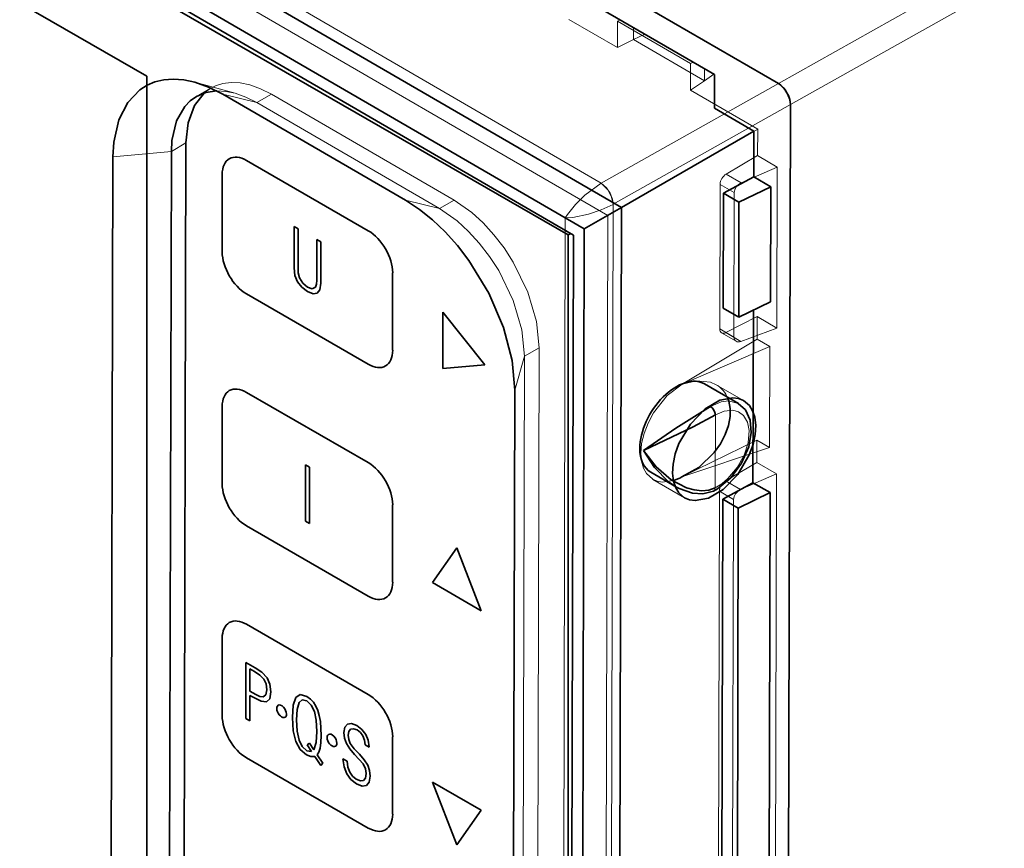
# Model space of a CAD drawing. Extents: x 59 to 153, y 74 to 216.
# Tile 5 of 7: x 90 to 118, y 126 to 150. Entities that reach past the tile are written whole.
import ezdxf

# ---------------------------------------------------------------- set-up
doc = ezdxf.new("R2010")
doc.units = 0

msp = doc.modelspace()

# ---------------------------------------------------------------- linework, layer by layer
at = {"color": 7, "lineweight": 35}
for p, q in [((64.033, 175.43), (111.548, 147.843)), ((111.548, 147.843), (64.033, 175.43)), ((65.885, 173.538), (109.693, 148.104)), ((106.994, 144.242), (61.152, 170.857)), ((61.17, 169.6), (105.914, 143.622)), ((105.601, 143.443), (61.48, 169.06)), ((105.443, 143.445), (61.461, 168.838)), ((64.925, 164.388), (93.21, 148.058)), ((109.693, 148.104), (109.69, 147.125)), ((93.21, 148.058), (93.21, 122.828)), ((100.723, 144.454), (95.42, 147.533)), ((111.901, 147.23), (111.814, 111.639)), ((111.814, 111.639), (111.901, 147.23)), ((109.69, 147.125), (110.837, 146.46)), ((110.837, 146.46), (106.994, 144.242)), ((110.837, 146.46), (110.833, 145.134)), ((94.35, 146.117), (94.295, 123.288)), ((93.87, 123.043), (93.926, 145.872)), ((92.173, 122.882), (92.229, 145.711)), ((96.109, 145.609), (99.644, 143.568)), ((96.109, 145.609), (99.644, 143.568)), ((95.402, 145.201), (95.402, 142.956)), ((95.402, 145.201), (95.402, 142.956)), ((109.955, 144.662), (110.833, 145.134)), ((110.833, 145.134), (111.328, 144.847)), ((109.947, 141.319), (109.955, 144.662)), ((110.406, 144.4), (109.955, 144.662)), ((111.328, 144.847), (110.406, 144.4)), ((111.328, 144.847), (111.32, 141.504)), ((110.398, 141.057), (110.406, 144.4)), ((105.914, 143.622), (106.994, 144.242)), ((106.915, 111.722), (106.994, 144.242)), ((97.49, 143.689), (97.49, 142.488)), ((97.608, 143.621), (97.49, 143.689)), ((97.49, 143.689), (97.49, 142.488)), ((97.608, 143.621), (97.49, 143.689)), ((97.608, 142.521), (97.608, 143.621)), ((97.608, 142.521), (97.608, 143.621)), ((105.914, 143.622), (105.838, 112.368)), ((98.145, 143.311), (98.145, 142.136)), ((98.263, 143.243), (98.145, 143.311)), ((98.145, 143.311), (98.145, 142.136)), ((98.263, 143.243), (98.145, 143.311)), ((98.263, 142.042), (98.263, 143.243)), ((98.263, 142.042), (98.263, 143.243)), ((105.521, 143.49), (105.443, 143.445)), ((105.443, 113.071), (105.443, 143.445)), ((105.527, 112.908), (105.601, 143.443)), ((97.49, 142.488), (97.515, 142.272)), ((97.49, 142.488), (97.515, 142.272)), ((97.612, 142.35), (97.608, 142.521)), ((97.612, 142.35), (97.608, 142.521)), ((97.515, 142.272), (97.589, 142.082)), ((97.515, 142.272), (97.589, 142.082)), ((97.589, 142.082), (97.71, 141.927)), ((97.589, 142.082), (97.71, 141.927)), ((97.646, 142.201), (97.612, 142.35)), ((97.646, 142.201), (97.612, 142.35)), ((97.739, 142.042), (97.646, 142.201)), ((97.739, 142.042), (97.646, 142.201)), ((98.145, 142.136), (98.137, 142.018)), ((98.145, 142.136), (98.137, 142.018)), ((100.351, 140.098), (100.351, 142.343)), ((100.351, 140.098), (100.351, 142.343)), ((97.71, 141.927), (97.877, 141.8)), ((97.71, 141.927), (97.877, 141.8)), ((97.877, 141.925), (97.739, 142.042)), ((97.877, 141.925), (97.739, 142.042)), ((98.014, 141.883), (97.877, 141.925)), ((98.014, 141.883), (97.877, 141.925)), ((97.877, 141.8), (98.041, 141.736)), ((97.877, 141.8), (98.041, 141.736)), ((98.109, 141.933), (98.014, 141.883)), ((98.109, 141.933), (98.014, 141.883)), ((98.137, 142.018), (98.109, 141.933)), ((98.137, 142.018), (98.109, 141.933)), ((98.162, 141.751), (98.236, 141.855)), ((98.162, 141.751), (98.236, 141.855)), ((98.236, 141.855), (98.263, 142.042)), ((98.236, 141.855), (98.263, 142.042)), ((99.644, 139.69), (96.109, 141.731)), ((99.644, 139.69), (96.109, 141.731)), ((98.041, 141.736), (98.162, 141.751)), ((98.041, 141.736), (98.162, 141.751)), ((111.32, 141.504), (110.398, 141.057)), ((109.947, 141.319), (110.398, 141.057)), ((110.824, 141.264), (110.812, 136.247)), ((101.803, 141.199), (101.803, 139.566)), ((103.028, 139.675), (101.803, 141.199)), ((101.803, 141.199), (101.803, 139.566)), ((103.028, 139.675), (101.803, 141.199)), ((101.803, 139.566), (103.028, 139.675)), ((101.803, 139.566), (103.028, 139.675)), ((103.896, 138.938), (103.84, 116.108)), ((110.389, 138.547), (109.401, 139.12)), ((96.109, 138.873), (99.644, 136.832)), ((96.109, 138.873), (99.644, 136.832)), ((95.402, 138.465), (95.402, 136.22)), ((95.402, 138.465), (95.402, 136.22)), ((97.818, 136.764), (97.818, 135.131)), ((97.936, 136.696), (97.818, 136.764)), ((97.818, 136.764), (97.818, 135.131)), ((97.936, 136.696), (97.818, 136.764)), ((97.936, 135.063), (97.936, 136.696)), ((97.936, 135.063), (97.936, 136.696)), ((108.588, 136.123), (107.845, 136.555)), ((108.588, 136.123), (108.632, 136.099)), ((109.934, 135.774), (110.812, 136.247)), ((110.812, 136.247), (111.307, 135.96)), ((111.307, 135.96), (110.384, 135.513)), ((111.307, 135.96), (111.277, 123.566)), ((100.351, 133.362), (100.351, 135.607)), ((100.351, 133.362), (100.351, 135.607)), ((109.904, 123.381), (109.934, 135.774)), ((110.384, 135.513), (109.934, 135.774)), ((110.354, 123.12), (110.384, 135.513)), ((99.644, 132.954), (96.109, 134.995)), ((99.644, 132.954), (96.109, 134.995)), ((97.818, 135.131), (97.936, 135.063)), ((97.818, 135.131), (97.936, 135.063)), ((101.504, 133.348), (102.211, 134.354)), ((101.504, 133.348), (102.211, 134.354)), ((102.211, 134.354), (102.918, 132.531)), ((102.211, 134.354), (102.918, 132.531)), ((102.918, 132.531), (101.504, 133.348)), ((102.918, 132.531), (101.504, 133.348)), ((96.109, 132.137), (99.644, 130.096)), ((96.109, 132.137), (99.644, 130.096)), ((95.402, 131.729), (95.402, 129.483)), ((95.402, 131.729), (95.402, 129.483)), ((96.084, 131.029), (96.084, 129.396)), ((96.357, 130.871), (96.084, 131.029)), ((96.084, 131.029), (96.084, 129.396)), ((96.357, 130.871), (96.084, 131.029)), ((96.201, 130.198), (96.201, 130.84)), ((96.201, 130.84), (96.338, 130.761)), ((96.201, 130.84), (96.338, 130.761)), ((96.201, 130.198), (96.201, 130.84)), ((96.338, 130.761), (96.499, 130.655)), ((96.338, 130.761), (96.499, 130.655)), ((96.554, 130.742), (96.357, 130.871)), ((96.554, 130.742), (96.357, 130.871)), ((96.499, 130.655), (96.611, 130.544)), ((96.499, 130.655), (96.611, 130.544)), ((96.703, 130.582), (96.554, 130.742)), ((96.703, 130.582), (96.554, 130.742)), ((96.611, 130.544), (96.676, 130.409)), ((96.611, 130.544), (96.676, 130.409)), ((96.676, 130.409), (96.699, 130.231)), ((96.676, 130.409), (96.699, 130.231)), ((96.786, 130.393), (96.703, 130.582)), ((96.786, 130.393), (96.703, 130.582)), ((96.816, 130.176), (96.786, 130.393)), ((96.816, 130.176), (96.786, 130.393)), ((96.374, 130.098), (96.201, 130.198)), ((96.374, 130.098), (96.201, 130.198)), ((96.201, 130.073), (96.3, 130.016)), ((96.201, 129.328), (96.201, 130.073)), ((96.201, 130.073), (96.3, 130.016)), ((96.201, 129.328), (96.201, 130.073)), ((96.49, 130.038), (96.374, 130.098)), ((96.49, 130.038), (96.374, 130.098)), ((96.672, 130.084), (96.596, 130.025)), ((96.672, 130.084), (96.596, 130.025)), ((96.699, 130.231), (96.672, 130.084)), ((96.699, 130.231), (96.672, 130.084)), ((96.784, 129.971), (96.816, 130.176)), ((96.784, 129.971), (96.816, 130.176)), ((97.667, 130.095), (97.538, 130.012)), ((97.667, 130.095), (97.538, 130.012)), ((97.857, 130.038), (97.667, 130.095)), ((97.857, 130.038), (97.667, 130.095)), ((96.3, 130.016), (96.53, 129.903)), ((96.3, 130.016), (96.53, 129.903)), ((96.596, 130.025), (96.49, 130.038)), ((96.596, 130.025), (96.49, 130.038)), ((96.53, 129.903), (96.691, 129.885)), ((96.53, 129.903), (96.691, 129.885)), ((96.691, 129.885), (96.784, 129.971)), ((96.691, 129.885), (96.784, 129.971)), ((97.462, 129.79), (97.439, 129.431)), ((97.462, 129.79), (97.439, 129.431)), ((97.538, 130.012), (97.462, 129.79)), ((97.538, 130.012), (97.462, 129.79)), ((97.58, 129.665), (97.633, 129.861)), ((97.58, 129.665), (97.633, 129.861)), ((97.633, 129.861), (97.724, 129.944)), ((97.633, 129.861), (97.724, 129.944)), ((97.724, 129.944), (97.857, 129.913)), ((97.724, 129.944), (97.857, 129.913)), ((97.961, 129.962), (97.857, 130.038)), ((97.961, 129.962), (97.857, 130.038)), ((97.857, 129.913), (97.988, 129.792)), ((97.857, 129.913), (97.988, 129.792)), ((98.048, 129.873), (97.961, 129.962)), ((98.048, 129.873), (97.961, 129.962)), ((97.988, 129.792), (98.081, 129.602)), ((97.988, 129.792), (98.081, 129.602)), ((98.121, 129.761), (98.048, 129.873)), ((98.121, 129.761), (98.048, 129.873)), ((97.562, 129.36), (97.58, 129.665)), ((97.562, 129.36), (97.58, 129.665)), ((98.081, 129.602), (98.132, 129.347)), ((98.081, 129.602), (98.132, 129.347)), ((98.179, 129.633), (98.121, 129.761)), ((98.179, 129.633), (98.121, 129.761)), ((98.221, 129.484), (98.179, 129.633)), ((98.221, 129.484), (98.179, 129.633)), ((96.084, 129.396), (96.201, 129.328)), ((96.084, 129.396), (96.201, 129.328)), ((97.439, 129.431), (97.462, 129.043)), ((97.439, 129.431), (97.462, 129.043)), ((97.58, 129.03), (97.562, 129.36)), ((97.58, 129.03), (97.562, 129.36)), ((98.132, 129.347), (98.151, 129.02)), ((98.132, 129.347), (98.151, 129.02)), ((98.252, 129.313), (98.221, 129.484)), ((98.252, 129.313), (98.221, 129.484)), ((98.274, 128.907), (98.252, 129.313)), ((98.274, 128.907), (98.252, 129.313)), ((99.041, 129.234), (98.963, 129.145)), ((99.041, 129.234), (98.963, 129.145)), ((99.159, 129.253), (99.041, 129.234)), ((99.159, 129.253), (99.041, 129.234)), ((99.311, 129.199), (99.159, 129.253)), ((99.311, 129.199), (99.159, 129.253)), ((97.462, 129.043), (97.538, 128.734)), ((97.462, 129.043), (97.538, 128.734)), ((97.633, 128.773), (97.58, 129.03)), ((97.633, 128.773), (97.58, 129.03)), ((98.151, 129.02), (98.132, 128.7)), ((98.151, 129.02), (98.132, 128.7)), ((98.963, 129.145), (98.937, 128.991)), ((98.963, 129.145), (98.937, 128.991)), ((98.937, 128.991), (98.954, 128.826)), ((98.937, 128.991), (98.954, 128.826)), ((99.058, 128.915), (99.077, 129.024)), ((99.058, 128.915), (99.077, 129.024)), ((99.077, 129.024), (99.13, 129.09)), ((99.077, 129.024), (99.13, 129.09)), ((99.13, 129.09), (99.214, 129.103)), ((99.13, 129.09), (99.214, 129.103)), ((99.214, 129.103), (99.318, 129.067)), ((99.214, 129.103), (99.318, 129.067)), ((99.459, 129.085), (99.311, 129.199)), ((99.459, 129.085), (99.311, 129.199)), ((99.318, 129.067), (99.413, 128.993)), ((99.318, 129.067), (99.413, 128.993)), ((99.413, 128.993), (99.485, 128.894)), ((99.413, 128.993), (99.485, 128.894)), ((99.573, 128.938), (99.459, 129.085)), ((99.573, 128.938), (99.459, 129.085)), ((99.643, 128.768), (99.573, 128.938)), ((99.643, 128.768), (99.573, 128.938)), ((97.538, 128.734), (97.665, 128.503)), ((97.538, 128.734), (97.665, 128.503)), ((97.724, 128.585), (97.633, 128.773)), ((97.724, 128.585), (97.633, 128.773)), ((97.935, 128.687), (97.868, 128.633)), ((97.935, 128.687), (97.868, 128.633)), ((98.066, 128.488), (97.935, 128.687)), ((98.066, 128.488), (97.935, 128.687)), ((98.132, 128.7), (98.066, 128.488)), ((98.132, 128.7), (98.066, 128.488)), ((98.246, 128.54), (98.267, 128.703)), ((98.246, 128.54), (98.267, 128.703)), ((98.267, 128.703), (98.274, 128.907)), ((98.267, 128.703), (98.274, 128.907)), ((98.954, 128.826), (99.009, 128.671)), ((98.954, 128.826), (99.009, 128.671)), ((99.009, 128.671), (99.104, 128.518)), ((99.009, 128.671), (99.104, 128.518)), ((99.074, 128.794), (99.058, 128.915)), ((99.074, 128.794), (99.058, 128.915)), ((99.119, 128.676), (99.074, 128.794)), ((99.119, 128.676), (99.074, 128.794)), ((99.229, 128.52), (99.119, 128.676)), ((99.229, 128.52), (99.119, 128.676)), ((99.485, 128.894), (99.533, 128.774)), ((99.485, 128.894), (99.533, 128.774)), ((99.533, 128.774), (99.556, 128.634)), ((99.533, 128.774), (99.556, 128.634)), ((99.67, 128.579), (99.643, 128.768)), ((99.67, 128.579), (99.643, 128.768)), ((100.351, 126.626), (100.351, 128.871)), ((100.351, 126.626), (100.351, 128.871)), ((97.665, 128.503), (97.851, 128.343)), ((97.665, 128.503), (97.851, 128.343)), ((97.855, 128.465), (97.724, 128.585)), ((97.855, 128.465), (97.724, 128.585)), ((97.997, 128.438), (97.855, 128.465)), ((97.997, 128.438), (97.855, 128.465)), ((97.868, 128.633), (97.997, 128.438)), ((97.868, 128.633), (97.997, 128.438)), ((98.159, 128.347), (98.21, 128.423)), ((98.159, 128.347), (98.21, 128.423)), ((98.21, 128.423), (98.246, 128.54)), ((98.21, 128.423), (98.246, 128.54)), ((99.104, 128.518), (99.241, 128.358)), ((99.104, 128.518), (99.241, 128.358)), ((99.385, 128.36), (99.229, 128.52)), ((99.385, 128.36), (99.229, 128.52)), ((99.241, 128.358), (99.379, 128.214)), ((99.241, 128.358), (99.379, 128.214)), ((99.527, 128.197), (99.385, 128.36)), ((99.527, 128.197), (99.385, 128.36)), ((99.556, 128.634), (99.67, 128.568)), ((99.556, 128.634), (99.67, 128.568)), ((99.67, 128.568), (99.67, 128.579)), ((99.67, 128.568), (99.67, 128.579)), ((99.644, 126.217), (96.109, 128.259)), ((99.644, 126.217), (96.109, 128.259)), ((97.851, 128.343), (97.98, 128.292)), ((97.851, 128.343), (97.98, 128.292)), ((97.98, 128.292), (98.09, 128.299)), ((97.98, 128.292), (98.09, 128.299)), ((98.09, 128.299), (98.265, 128.038)), ((98.09, 128.299), (98.265, 128.038)), ((98.327, 128.098), (98.159, 128.347)), ((98.327, 128.098), (98.159, 128.347)), ((98.265, 128.038), (98.327, 128.098)), ((98.265, 128.038), (98.327, 128.098)), ((99.028, 128.161), (98.908, 128.23)), ((98.908, 128.23), (98.939, 127.995)), ((99.028, 128.161), (98.908, 128.23)), ((98.908, 128.23), (98.939, 127.995)), ((99.049, 127.989), (99.028, 128.161)), ((99.049, 127.989), (99.028, 128.161)), ((99.379, 128.214), (99.491, 128.08)), ((99.379, 128.214), (99.491, 128.08)), ((99.491, 128.08), (99.559, 127.939)), ((99.491, 128.08), (99.559, 127.939)), ((99.626, 128.043), (99.527, 128.197)), ((99.626, 128.043), (99.527, 128.197)), ((98.939, 127.995), (99.017, 127.795)), ((98.939, 127.995), (99.017, 127.795)), ((99.017, 127.795), (99.138, 127.63)), ((99.017, 127.795), (99.138, 127.63)), ((99.104, 127.841), (99.049, 127.989)), ((99.104, 127.841), (99.049, 127.989)), ((99.186, 127.723), (99.104, 127.841)), ((99.186, 127.723), (99.104, 127.841)), ((99.559, 127.939), (99.582, 127.799)), ((99.559, 127.939), (99.582, 127.799)), ((99.582, 127.799), (99.561, 127.671)), ((99.582, 127.799), (99.561, 127.671)), ((99.683, 127.89), (99.626, 128.043)), ((99.683, 127.89), (99.626, 128.043)), ((99.702, 127.73), (99.683, 127.89)), ((99.702, 127.73), (99.683, 127.89)), ((99.138, 127.63), (99.303, 127.502)), ((99.138, 127.63), (99.303, 127.502)), ((99.294, 127.637), (99.186, 127.723)), ((99.294, 127.637), (99.186, 127.723)), ((99.413, 127.59), (99.294, 127.637)), ((99.413, 127.59), (99.294, 127.637)), ((99.303, 127.502), (99.47, 127.438)), ((99.303, 127.502), (99.47, 127.438)), ((99.504, 127.601), (99.413, 127.59)), ((99.504, 127.601), (99.413, 127.59)), ((99.561, 127.671), (99.504, 127.601)), ((99.561, 127.671), (99.504, 127.601)), ((99.596, 127.456), (99.673, 127.554)), ((99.596, 127.456), (99.673, 127.554)), ((99.673, 127.554), (99.702, 127.73)), ((99.673, 127.554), (99.702, 127.73)), ((101.504, 127.554), (102.211, 125.732)), ((102.918, 126.738), (101.504, 127.554)), ((102.918, 126.738), (101.504, 127.554)), ((101.504, 127.554), (102.211, 125.732)), ((99.47, 127.438), (99.596, 127.456)), ((99.47, 127.438), (99.596, 127.456)), ((102.211, 125.732), (102.918, 126.738)), ((102.211, 125.732), (102.918, 126.738))]:
    msp.add_line(p, q, dxfattribs=at)
at = {"color": 7, "lineweight": 13}
for p, q in [((106.409, 144.952), (59.241, 172.338)), ((58.901, 170.918), (105.362, 143.943)), ((60.493, 170.775), (106.594, 144.01)), ((117.403, 151.136), (111.548, 147.843)), ((111.901, 147.23), (118.109, 150.722)), ((105.464, 149.707), (106.878, 148.886)), ((106.878, 148.886), (106.88, 149.654)), ((106.961, 149.69), (106.88, 149.654)), ((109.002, 148.423), (106.88, 149.654)), ((107.341, 149.469), (107.34, 149.122)), ((107.34, 149.122), (107.67, 149.278)), ((106.878, 148.886), (107.34, 149.122)), ((107.34, 149.122), (109.402, 147.925)), ((109, 147.654), (109.002, 148.423)), ((109.002, 148.423), (109.072, 148.464)), ((109.402, 147.925), (109.403, 148.272)), ((109.402, 147.925), (109.672, 148.116)), ((95.774, 147.562), (94.605, 147.884)), ((111.548, 147.843), (106.409, 144.952)), ((109, 147.654), (109.402, 147.925)), ((94.651, 147.467), (95.075, 147.712)), ((95.42, 147.533), (96.408, 147.289)), ((96.408, 147.289), (96.832, 147.534)), ((96.832, 147.534), (102.135, 144.455)), ((110.948, 146.523), (109, 147.654)), ((101.711, 144.21), (96.408, 147.289)), ((106.757, 144.337), (111.901, 147.23)), ((110.948, 146.523), (106.594, 144.01)), ((110.946, 145.75), (110.948, 146.523)), ((93.926, 145.872), (94.35, 146.117)), ((92.229, 145.711), (93.926, 145.872)), ((110.946, 145.75), (110.033, 145.214)), ((111.517, 145.419), (110.946, 145.75)), ((111.517, 145.419), (110.47, 144.96)), ((111.506, 140.741), (111.517, 145.419)), ((106.409, 144.952), (106.4, 144.946)), ((110.033, 145.214), (110.47, 144.96)), ((109.857, 144.914), (109.847, 140.716)), ((110.269, 144.675), (109.857, 144.914)), ((110.259, 140.477), (110.269, 144.675)), ((100.723, 144.454), (101.711, 144.21)), ((101.711, 144.21), (102.135, 144.455)), ((106.666, 108.993), (106.752, 144.334)), ((106.752, 144.334), (106.757, 144.337)), ((105.362, 143.943), (105.278, 109.417)), ((106.594, 144.01), (106.514, 111.192)), ((110.022, 140.608), (110.935, 141.073)), ((110.933, 140.42), (110.935, 141.073)), ((110.935, 141.073), (111.506, 140.741)), ((109.847, 140.716), (110.259, 140.477)), ((111.506, 140.741), (110.459, 140.354)), ((110.933, 140.42), (108.756, 139.108)), ((109.9, 140.601), (110.32, 140.357)), ((110.459, 140.354), (110.022, 140.608)), ((111.302, 140.207), (110.933, 140.42)), ((104.179, 139.92), (104.603, 140.165)), ((104.548, 117.335), (104.603, 140.165)), ((108.756, 139.108), (111.302, 140.207)), ((111.295, 137.274), (111.302, 140.207)), ((103.896, 138.938), (104.179, 139.92)), ((104.179, 139.92), (104.123, 117.09)), ((109.742, 139.096), (110.54, 138.633)), ((109.719, 138.219), (109.714, 136.101)), ((108.75, 136.417), (110.926, 137.489)), ((111.295, 137.274), (108.75, 136.417)), ((110.925, 136.837), (110.926, 137.489)), ((110.926, 137.489), (111.295, 137.274)), ((110.925, 136.837), (110.011, 136.301)), ((111.495, 136.505), (110.925, 136.837)), ((111.495, 136.505), (110.448, 136.047)), ((111.462, 122.804), (111.495, 136.505)), ((107.904, 136.347), (108.828, 135.811)), ((110.011, 136.301), (110.448, 136.047)), ((109.836, 136.001), (109.803, 122.778)), ((110.247, 135.762), (109.836, 136.001)), ((110.215, 122.539), (110.247, 135.762))]:
    msp.add_line(p, q, dxfattribs=at)
at = {"color": 7, "lineweight": 35}
for points in [[(94.605, 147.884), (94.288, 147.95), (93.982, 147.972), (93.708, 147.951), (93.45, 147.89), (93.22, 147.794), (93.01, 147.661), (92.658, 147.296), (92.4, 146.792), (92.253, 146.143), (92.229, 145.711)], [(95.42, 147.533), (95.009, 147.741), (94.605, 147.884)], [(111.901, 147.23), (111.88, 147.379), (111.816, 147.545), (111.713, 147.7), (111.548, 147.843)], [(94.876, 147.567), (94.593, 147.204), (94.41, 146.7), (94.35, 146.117)], [(95.243, 147.63), (94.931, 147.583), (94.651, 147.467)], [(94.651, 147.467), (94.473, 147.34), (94.317, 147.18), (94.076, 146.757), (93.943, 146.19), (93.926, 145.872)], [(103.896, 138.938), (103.818, 139.801), (103.569, 140.76), (103.144, 141.754), (102.565, 142.705), (102.232, 143.138), (101.875, 143.536), (101.51, 143.883), (101.133, 144.186), (100.723, 144.454)], [(110.54, 138.633), (110.395, 138.692), (110.23, 138.716), (109.851, 138.643), (109.421, 138.391), (108.996, 137.954), (108.662, 137.384), (108.554, 137.085), (108.492, 136.791), (108.477, 136.529), (108.505, 136.292), (108.568, 136.104), (108.66, 135.955), (108.828, 135.811)], [(108.75, 136.417), (109.242, 136.692), (109.688, 137.123), (109.867, 137.379), (110.006, 137.648), (110.099, 137.914), (110.147, 138.175), (110.148, 138.408), (110.108, 138.622), (110.079, 138.706)], [(109.578, 138.464), (108.57, 137.835), (107.633, 137.184)], [(108.828, 135.811), (108.973, 135.751), (109.138, 135.728), (109.516, 135.8), (109.946, 136.052), (110.371, 136.489), (110.706, 137.059), (110.813, 137.358), (110.876, 137.652), (110.891, 137.914), (110.863, 138.151), (110.8, 138.339), (110.708, 138.488), (110.54, 138.633)], [(110.383, 138.549), (110.591, 138.363), (110.731, 138.067), (110.763, 137.708), (110.689, 137.295), (110.481, 136.816), (110.168, 136.392), (109.783, 136.072), (109.667, 136.007)], [(107.633, 137.184), (109.077, 137.872), (109.719, 138.219)], [(107.633, 137.184), (107.95, 136.694), (108.362, 136.278), (108.588, 136.123)], [(109.714, 136.101), (109.529, 136.036), (109.33, 136.016), (109.106, 136.038), (108.884, 136.099), (108.434, 136.335), (108.005, 136.707), (107.633, 137.184)], [(109.667, 136.007), (109.353, 135.923), (109.057, 135.944), (108.673, 136.08), (108.61, 136.114)]]:
    msp.add_lwpolyline(points, dxfattribs=at)
at = {"color": 7, "lineweight": 13}
for points in [[(96.832, 147.534), (96.517, 147.694), (96.207, 147.805), (95.926, 147.862), (95.659, 147.874), (95.422, 147.845), (95.203, 147.776), (95.075, 147.712)], [(95.075, 147.712), (94.972, 147.645), (94.876, 147.567)], [(95.774, 147.562), (95.503, 147.617), (95.243, 147.63)], [(96.408, 147.289), (96.088, 147.451), (95.774, 147.562)], [(106.4, 144.946), (105.934, 144.598), (105.658, 144.328), (105.424, 144.04), (105.362, 143.943)], [(106.752, 144.334), (106.709, 144.542), (106.604, 144.743), (106.4, 144.946)], [(106.757, 144.337), (106.734, 144.488), (106.666, 144.659), (106.56, 144.818), (106.409, 144.952)], [(110.47, 144.96), (110.393, 144.911), (110.328, 144.841), (110.284, 144.758), (110.269, 144.675)], [(104.603, 140.165), (104.525, 140.931), (104.275, 141.785), (103.853, 142.655), (103.587, 143.068), (103.291, 143.452), (102.978, 143.795), (102.648, 144.096), (102.135, 144.455)], [(104.179, 139.92), (104.101, 140.686), (103.85, 141.54), (103.429, 142.41), (103.163, 142.823), (102.867, 143.207), (102.554, 143.55), (102.224, 143.851), (101.711, 144.21)], [(105.362, 143.943), (105.579, 143.957), (106.034, 144.05), (106.407, 144.174), (106.752, 144.334)], [(109.847, 140.716), (109.85, 140.678), (109.861, 140.646), (109.877, 140.62), (109.9, 140.601)], [(108.756, 139.108), (108.322, 138.778), (107.924, 138.275), (107.767, 137.981), (107.65, 137.677), (107.58, 137.385), (107.556, 137.107), (107.575, 136.872), (107.631, 136.675), (107.717, 136.518), (107.903, 136.348)], [(109.742, 139.096), (109.574, 139.168), (109.174, 139.207), (108.756, 139.108)], [(110.383, 138.549), (110.097, 138.624), (109.884, 138.595), (109.578, 138.464)], [(109.719, 138.219), (109.975, 138.329), (110.231, 138.352), (110.396, 138.303), (110.532, 138.201), (110.65, 138.009), (110.699, 137.77), (110.67, 137.411), (110.555, 137.051), (110.353, 136.686), (110.085, 136.369), (109.906, 136.219), (109.714, 136.101)], [(107.903, 136.348), (108.033, 136.292), (108.178, 136.267), (108.502, 136.31)], [(109.714, 136.101), (109.703, 136.048), (109.691, 136.027), (109.667, 136.007)], [(110.448, 136.047), (110.371, 135.998), (110.306, 135.927), (110.263, 135.844), (110.247, 135.762)]]:
    msp.add_lwpolyline(points, dxfattribs=at)
for centre, radius, start, end in [((110.243, 144.889), 0.388, 122.892, 176.2285), ((109.952, 140.717), 0.128, 245.5292, 302.6108), ((110.392, 140.468), 0.133, 176.2393, 236.9834), ((110.391, 140.503), 0.163, 244.2486, 294.6116), ((109.34, 138.41), 0.795, 21.7774, 59.6213), ((110.221, 135.976), 0.388, 122.892, 176.2285)]:
    msp.add_arc(centre, radius, start, end, dxfattribs=at)
at = {"color": 7, "lineweight": 35}
for centre, radius, start, end in [((109.366, 138.179), 0.356, 6.4466, 53.3796), ((108.093, 137.599), 1.352, 287.5846, 299.043)]:
    msp.add_arc(centre, radius, start, end, dxfattribs=at)
for centre, major_axis, ratio, start_param, end_param in [((111.547, 147.435), (0.25, -0.433), 0.577789, 0.782596, 2.352631), ((96.109, 144.793), (-0.5, 0.866), 0.57735, 0, 0.785398), ((96.109, 144.793), (-0.5, 0.866), 0.57735, 0, 0.785398), ((96.109, 144.793), (-0.5, 0.866), 0.57735, 5.497787, 6.283185), ((96.109, 144.793), (-0.5, 0.866), 0.57735, 5.497787, 6.283185), ((99.644, 142.752), (-0.5, 0.866), 0.57735, 3.926991, 5.497787), ((99.644, 142.752), (-0.5, 0.866), 0.57735, 3.926991, 5.497787), ((96.109, 142.547), (-0.5, 0.866), 0.57735, 0.785398, 2.356194), ((96.109, 142.547), (-0.5, 0.866), 0.57735, 0.785398, 2.356194), ((99.644, 140.506), (-0.5, 0.866), 0.57735, 3.141593, 3.926991), ((99.644, 140.506), (-0.5, 0.866), 0.57735, 3.141593, 3.926991), ((99.644, 140.506), (-0.5, 0.866), 0.57735, 2.356194, 3.141593), ((99.644, 140.506), (-0.5, 0.866), 0.57735, 2.356194, 3.141593), ((108.623, 137.838), (-0.794, -1.273), 0.595512, 3.161693, 5.517847), ((96.109, 138.057), (-0.5, 0.866), 0.57735, 5.497787, 6.283185), ((96.109, 138.057), (-0.5, 0.866), 0.57735, 5.497787, 6.283185), ((96.109, 138.057), (-0.5, 0.866), 0.57735, 0, 0.785398), ((96.109, 138.057), (-0.5, 0.866), 0.57735, 0, 0.785398), ((108.623, 137.838), (-0.794, -1.273), 0.595512, 5.517847, 6.303286), ((99.644, 136.015), (-0.5, 0.866), 0.57735, 3.926991, 5.497787), ((99.644, 136.015), (-0.5, 0.866), 0.57735, 3.926991, 5.497787), ((96.109, 135.811), (-0.5, 0.866), 0.57735, 0.785398, 2.356194), ((96.109, 135.811), (-0.5, 0.866), 0.57735, 0.785398, 2.356194), ((99.644, 133.77), (-0.5, 0.866), 0.57735, 3.141593, 3.926991), ((99.644, 133.77), (-0.5, 0.866), 0.57735, 3.141593, 3.926991), ((99.644, 133.77), (-0.5, 0.866), 0.57735, 2.356194, 3.141593), ((99.644, 133.77), (-0.5, 0.866), 0.57735, 2.356194, 3.141593), ((96.109, 131.321), (-0.5, 0.866), 0.57735, 0, 0.785398), ((96.109, 131.321), (-0.5, 0.866), 0.57735, 0, 0.785398), ((96.109, 131.321), (-0.5, 0.866), 0.57735, 5.497787, 6.283185), ((96.109, 131.321), (-0.5, 0.866), 0.57735, 5.497787, 6.283185), ((99.644, 129.279), (-0.5, 0.866), 0.57735, 3.926991, 5.497787), ((99.644, 129.279), (-0.5, 0.866), 0.57735, 3.926991, 5.497787), ((97.127, 129.61), (-0.1, 0.173), 0.57735, 0, 3.141593), ((97.127, 129.61), (-0.1, 0.173), 0.57735, 0, 3.141593), ((97.127, 129.61), (-0.1, 0.173), 0.57735, 3.926991, 6.283185), ((97.127, 129.61), (-0.1, 0.173), 0.57735, 3.926991, 6.283185), ((97.127, 129.61), (-0.1, 0.173), 0.57735, 3.141593, 3.926991), ((97.127, 129.61), (-0.1, 0.173), 0.57735, 3.141593, 3.926991), ((96.109, 129.075), (-0.5, 0.866), 0.57735, 0.785398, 2.356194), ((96.109, 129.075), (-0.5, 0.866), 0.57735, 0.785398, 2.356194), ((98.59, 128.765), (-0.1, 0.173), 0.57735, 0, 3.141593), ((98.59, 128.765), (-0.1, 0.173), 0.57735, 0, 3.141593), ((98.59, 128.765), (-0.1, 0.173), 0.57735, 3.926991, 6.283185), ((98.59, 128.765), (-0.1, 0.173), 0.57735, 3.926991, 6.283185), ((98.59, 128.765), (-0.1, 0.173), 0.57735, 3.141593, 3.926991), ((98.59, 128.765), (-0.1, 0.173), 0.57735, 3.141593, 3.926991), ((99.644, 127.034), (-0.5, 0.866), 0.57735, 3.141593, 3.926991), ((99.644, 127.034), (-0.5, 0.866), 0.57735, 3.141593, 3.926991), ((99.644, 127.034), (-0.5, 0.866), 0.57735, 2.356194, 3.141593), ((99.644, 127.034), (-0.5, 0.866), 0.57735, 2.356194, 3.141593)]:
    msp.add_ellipse(centre, major_axis=major_axis, ratio=ratio, start_param=start_param, end_param=end_param, dxfattribs=at)

doc.saveas('drawing.dxf')
